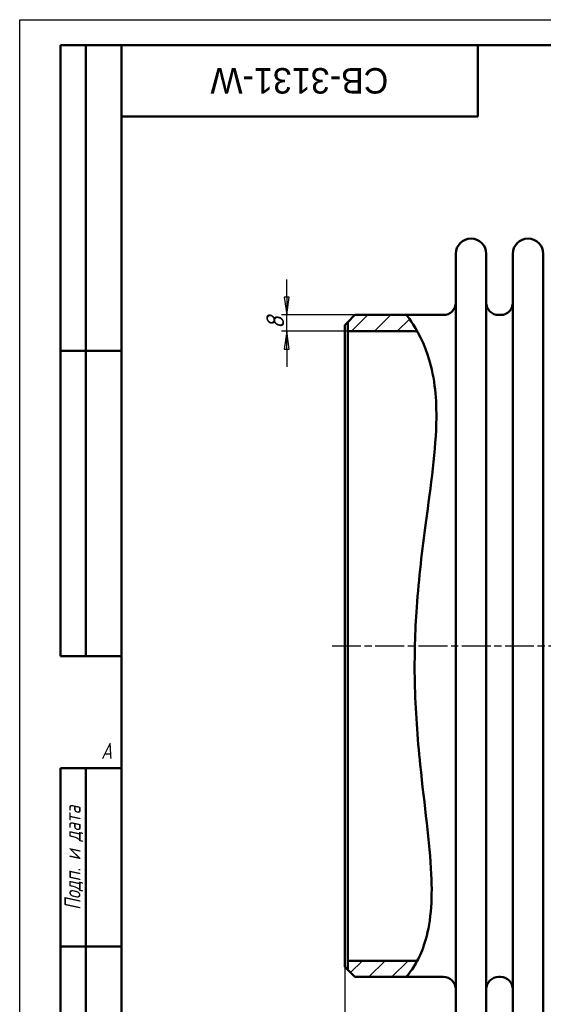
# Model space of a CAD drawing. Header units: millimetres. Extents: x 0 to 1050, y 0 to 742.
# Tile 2 of 4: x 0 to 257, y 259 to 742. Entities that reach past the tile are written whole.
import ezdxf
from ezdxf.enums import TextEntityAlignment as Align

# ---------------------------------------------------------------- set-up
doc = ezdxf.new("R2018")
doc.units = ezdxf.units.MM
doc.header["$LTSCALE"] = 2.5
doc.linetypes.add('CHAIN', pattern=[0.7087, 0.4724, -0.0591, 0.1181, -0.0591])
for name, color, linetype, lineweight in [('Видимый контур (ГОСТ)', 7, 'Continuous', 50), ('Кромка (ГОСТ)', 7, 'Continuous', 50), ('Обозначение (ГОСТ)', 7, 'Continuous', 25), ('Осевая линия (ГОСТ)', 7, 'Continuous', 25), ('Размер (ГОСТ)', 7, 'Continuous', 25), ('Штриховка (ГОСТ)', 7, 'Continuous', 18), ('Эскизная геометрия (ГОСТ)', 7, 'Continuous', 50)]:
    doc.layers.add(name, color=color, linetype=linetype, lineweight=lineweight)
doc.styles.add('Альтернативный текст (ГОСТ)', font='arial.ttf', dxfattribs={"width": 0.8})
doc.styles.add('Обычный текст (ГОСТ)', font='GOST Common Italic.ttf')
doc.styles.add('Стиль текста110', font='GOST Common Italic.ttf', dxfattribs={"width": 0.8})
doc.styles.add('Стиль текста112', font='GOST Common Italic.ttf', dxfattribs={"width": 0.8})
doc.dimstyles.new('Обычный (ГОСТ)', dxfattribs={"dimscale": 2.5, "dimtxt": 3.5, "dimasz": 3.5, "dimexe": 1, "dimexo": 0, "dimgap": 0.5, "dimtad": 1, "dimtxsty": 'Обычный текст (ГОСТ)', "dimblk": 'Filled-1', "dimcen": 0.09, "dimdle": 15, "dimclrd": 256, "dimclre": 256, "dimclrt": 256, "dimazin": 2, "dimtfac": 0.714286, "dimtdec": 3, "dimtmove": 0, "dimatfit": 3, "dimfxl": 1, "dimtolj": 1, "dimlwd": 25, "dimlwe": 25, "dimarcsym": 0})
pattern_1 = [(45, (0, 0), (-5.61266, 5.61266), [])]

# ---------------------------------------------------------------- blocks, each defined once
blk = doc.blocks.new('Рамки ГОСТ - Рамка')
at = {"layer": 'Кромка (ГОСТ)', "lineweight": 25}
for p, q in [((0, 0), (0, 297)), ((0, 297), (420, 297))]:
    blk.add_line(p, q, dxfattribs=at)
at = {"layer": 'Кромка (ГОСТ)'}
for p, q in [((415, 292), (20, 292)), ((20, 292), (20, 5))]:
    blk.add_line(p, q, dxfattribs=at)
at = {"layer": 'Кромка (ГОСТ)', "insert": (16, 155), "char_height": 3.17, "width": 5.1335, "attachment_point": 1, "style": 'Альтернативный текст (ГОСТ)'}
blk.add_mtext('\\fGOST Common|b0|i1;{\\H3.1700;A}', dxfattribs=at)
blk = doc.blocks.new('ГОСТ - Доп. графы 1')
at = {"layer": 'Эскизная геометрия (ГОСТ)'}
for p, q in [((-12, 0), (-12, 145)), ((-12, 145), (0, 145)), ((-7, 145), (-7, 0)), ((-12, 110), (-7, 110)), ((-7, 110), (0, 110)), ((-12, 85), (-7, 85)), ((-7, 85), (0, 85)), ((-12, 60), (-7, 60)), ((-7, 60), (0, 60)), ((-12, 25), (-7, 25)), ((-7, 25), (0, 25)), ((0, 0), (-12, 0))]:
    blk.add_line(p, q, dxfattribs=at)
at = {"layer": 'Обозначение (ГОСТ)', "char_height": 3.17, "attachment_point": 5, "rotation": 90, "style": 'Альтернативный текст (ГОСТ)'}
for s, insert, width in [('\\fGOST Common|b0|i1;{\\H3.1700;Подп. и дата}', (-9.37, 127.41), 34.7679), ('\\fGOST Common|b0|i1;{\\H3.1700;Подп. и дата}', (-9.5, 42.47), 35.1486), ('\\fGOST Common|b0|i1;{\\H3.1700;Инв. № подл.}', (-9.5, 12.41), 24.9618)]:
    blk.add_mtext(s, dxfattribs=dict(at, insert=insert, width=width))
at = {"layer": 'Обозначение (ГОСТ)', "style": 'Стиль текста112'}
for tag, p in [('Подп._и_дата_2', (-3.53, 127.51)), ('Инв._номер_дубликата', (-3.41, 97.47)), ('Взамен_инв._номера', (-3.46, 72.53)), ('Подп._и_дата_1', (-3.42, 42.35)), ('ИНВЕНТАРНЫЙ_НОМЕР', (-3.33, 12.68))]:
    blk.add_attdef(tag, text='', height=3.17, rotation=90, dxfattribs=at).set_placement(p, align=Align.MIDDLE_CENTER)
blk = doc.blocks.new('ГОСТ - Доп. графы 2')
at = {"layer": 'Эскизная геометрия (ГОСТ)'}
for p, q in [((-12, 0), (-12, 120)), ((-12, 120), (0, 120)), ((-7, 0), (-7, 120)), ((-12, 60), (0, 60)), ((0, 0), (-12, 0))]:
    blk.add_line(p, q, dxfattribs=at)
at = {"layer": 'Обозначение (ГОСТ)', "style": 'Стиль текста112'}
for tag, p in [('Первичная_применяемость', (-3.65, 90.03)), ('Справочный_номер', (-3.55, 30.02))]:
    blk.add_attdef(tag, text='', height=3.17, rotation=90, dxfattribs=at).set_placement(p, align=Align.MIDDLE_CENTER)
blk = doc.blocks.new('ГОСТ - Доп. графы 3')
at = {"layer": 'Эскизная геометрия (ГОСТ)'}
for p, q in [((0, 0), (70, 0)), ((70, 0), (70, -14)), ((70, -14), (0, -14))]:
    blk.add_line(p, q, dxfattribs=at)
at = {"layer": 'Обозначение (ГОСТ)', "style": 'Стиль текста110'}
blk.add_attdef('ОБОЗНАЧЕНИЕ', text='', height=5, rotation=180, dxfattribs=at).set_placement((34.94, -6.97), align=Align.MIDDLE_CENTER)
blk = doc.blocks.new('Filled-1')
at = {"color": 0}
for p, q in [((0, 0), (-1, 0.143)), ((-1, 0.143), (-1, -0.143)), ((-1, 0), (0, 0)), ((-1, -0.143), (0, 0))]:
    blk.add_line(p, q, dxfattribs=at)
at = {"color": 0, "flags": 128}
blk.add_lwpolyline([(-1, -0.143), (0, 0), (-1, 0.143), (-1, -0.143)], dxfattribs=at)
at = {"color": 0}
blk.add_solid([(-1, -0.143), (0, 0), (-1, 0.143), (-1, -0.143)], dxfattribs=at)
blk = doc.blocks.new('*D9')
at = {"layer": 'Defpoints', "color": 0, "linetype": 'Continuous', "transparency": 16777216}
for p in [(159.61, 277.52), (479.61, 277.52), (479.61, 175.65)]:
    blk.add_point(p, dxfattribs=at)
at = {"layer": 'Размер (ГОСТ)', "linetype": 'Continuous', "lineweight": 25, "transparency": 16777216}
for p, q in [((159.61, 277.52), (159.61, 173.15)), ((479.61, 277.52), (479.61, 173.15)), ((168.36, 175.65), (470.86, 175.65))]:
    blk.add_line(p, q, dxfattribs=at)
at = {"layer": 'Размер (ГОСТ)', "linetype": 'Continuous', "lineweight": 25, "transparency": 16777216, "xscale": 8.75, "yscale": 8.75, "zscale": 8.75, "rotation": 180}
blk.add_blockref('Filled-1', (159.61, 175.65), dxfattribs=at)
at = {"layer": 'Размер (ГОСТ)', "linetype": 'Continuous', "lineweight": 25, "transparency": 16777216, "xscale": 8.75, "yscale": 8.75, "zscale": 8.75}
blk.add_blockref('Filled-1', (479.61, 175.65), dxfattribs=at)
at = {"layer": 'Размер (ГОСТ)', "linetype": 'Continuous', "lineweight": 25, "transparency": 16777216, "insert": (310.32, 185.65), "char_height": 8.75, "attachment_point": 1, "style": 'Обычный текст (ГОСТ)'}
blk.add_mtext('\\A1;320', dxfattribs=at)
blk = doc.blocks.new('*D11')
at = {"layer": 'Defpoints', "color": 0, "linetype": 'Continuous', "transparency": 16777216}
for p in [(131.11, 597.52), (164.61, 597.52), (161.11, 589.52)]:
    blk.add_point(p, dxfattribs=at)
at = {"layer": 'Размер (ГОСТ)', "linetype": 'Continuous', "lineweight": 25, "transparency": 16777216}
for p, q in [((131.11, 606.27), (131.11, 615.02)), ((164.61, 597.52), (128.61, 597.52)), ((131.11, 589.52), (131.11, 597.52)), ((161.11, 589.52), (128.61, 589.52)), ((131.11, 580.77), (131.11, 572.02))]:
    blk.add_line(p, q, dxfattribs=at)
at = {"layer": 'Размер (ГОСТ)', "linetype": 'Continuous', "lineweight": 25, "transparency": 16777216, "xscale": 8.75, "yscale": 8.75, "zscale": 8.75}
for p, rotation in [((131.11, 597.52), 270), ((131.11, 589.52), 90)]:
    blk.add_blockref('Filled-1', p, dxfattribs=dict(at, rotation=rotation))
at = {"layer": 'Размер (ГОСТ)', "linetype": 'Continuous', "lineweight": 25, "transparency": 16777216, "insert": (121.11, 590.61), "char_height": 8.75, "attachment_point": 1, "rotation": 90, "style": 'Обычный текст (ГОСТ)'}
blk.add_mtext('\\A1;8', dxfattribs=at)

msp = doc.modelspace()

# ---------------------------------------------------------------- hatches: boundary and pattern name
at = {"layer": 'Штриховка (ГОСТ)'}
h = msp.add_hatch(dxfattribs=at)
h.set_pattern_fill('ANSI31', color=256, scale=63.5, style=0)
h.set_pattern_definition(pattern_1)
edge = h.paths.add_edge_path()
edge.add_spline(control_points=[(189.893, 597.516), (190.101, 597.257), (190.413, 596.868), (192.31, 594.236), (193.711, 592.206), (195.229, 589.52)], knot_values=[0, 0, 0, 0, 2.5271025, 2.5271025, 5.1731968, 5.1731968, 5.1731968, 5.1731968], degree=3, periodic=0)
edge.add_line((195.229, 589.52), (195.231, 589.516))
edge.add_line((195.231, 589.516), (161.112, 589.516))
edge.add_line((161.112, 589.516), (161.112, 594.016))
edge.add_line((161.112, 594.016), (164.612, 597.516))
edge.add_line((164.612, 597.516), (189.893, 597.516))
h = msp.add_hatch(dxfattribs=at)
h.set_pattern_fill('ANSI31', color=256, scale=63.5, style=0)
h.set_pattern_definition(pattern_1)
edge = h.paths.add_edge_path()
edge.add_line((164.612, 272.516), (161.112, 276.016))
edge.add_line((161.112, 276.016), (161.112, 280.516))
edge.add_line((161.112, 280.516), (195.219, 280.516))
edge.add_line((195.219, 280.516), (195.219, 280.516))
edge.add_spline(control_points=[(195.219, 280.516), (195.199, 280.478), (195.179, 280.441), (193.768, 277.803), (192.407, 275.821), (190.461, 273.18), (190.12, 272.781), (189.893, 272.516)], knot_values=[50.0987241, 50.0987241, 50.0987241, 50.0987241, 50.1541318, 50.1541318, 54.037925, 54.037925, 57.8867058, 57.8867058, 57.8867058, 57.8867058], degree=3, periodic=0)
edge.add_line((189.893, 272.516), (164.612, 272.516))

# ---------------------------------------------------------------- linework, layer by layer
at = {"layer": 'Видимый контур (ГОСТ)'}
for p, q in [((214.112, 242.516), (214.112, 627.516)), ((229.112, 242.516), (229.112, 627.516)), ((242.112, 242.516), (242.112, 627.516)), ((257.112, 242.516), (257.112, 627.516)), ((161.112, 594.016), (164.612, 597.516)), ((164.612, 597.516), (189.893, 597.516)), ((189.893, 597.516), (208.112, 597.516)), ((235.112, 597.516), (236.112, 597.516)), ((159.612, 592.516), (161.112, 594.016)), ((159.612, 277.516), (159.612, 592.516)), ((161.112, 594.016), (161.112, 276.016)), ((195.231, 589.516), (161.112, 589.516)), ((161.112, 280.516), (195.219, 280.516)), ((159.612, 277.516), (161.112, 276.016)), ((164.612, 272.516), (161.112, 276.016)), ((164.612, 272.516), (189.893, 272.516)), ((189.893, 272.516), (208.112, 272.516)), ((235.112, 272.516), (236.112, 272.516))]:
    msp.add_line(p, q, dxfattribs=at)
for centre, radius, start, end in [((221.612, 627.516), 7.5, 0, 180), ((249.612, 627.516), 7.5, 0, 180), ((208.112, 603.516), 6, 270, 0), ((235.112, 603.516), 6, 180, 270), ((236.112, 603.516), 6, 270, 0), ((208.112, 266.516), 6, 0, 90), ((235.112, 266.516), 6, 90, 180), ((236.112, 266.516), 6, 0, 90)]:
    msp.add_arc(centre, radius, start, end, dxfattribs=at)
msp.add_open_spline([(189.893, 597.516), (189.893, 597.516), (190.413, 596.868), (193.425, 592.69), (197.494, 586.642), (201.876, 573.398), (203.038, 568.432), (204.371, 557.954), (204.652, 552.689), (204.47, 531.287), (201.862, 513.619), (197.686, 482.3), (195.97, 468.37), (194.107, 441.978), (193.769, 429.795), (194.278, 403.57), (195.32, 389.835), (198.721, 356.81), (201.397, 338.528), (202.415, 316.26), (202.354, 310.139), (200.726, 292.357), (197.583, 284.936), (193.768, 277.803), (192.407, 275.821), (190.461, 273.18), (189.893, 272.516), (189.893, 272.516)], degree=3, knots=[0, 0, 0, 0, 2.5271025, 2.5271025, 8.2115925, 8.2115925, 10.9552687, 10.9552687, 13.3155105, 13.3155105, 19.8175993, 19.8175993, 24.5702569, 24.5702569, 28.5944598, 28.5944598, 33.2578649, 33.2578649, 40.3387282, 40.3387282, 43.3877693, 43.3877693, 50.1541318, 50.1541318, 54.037925, 54.037925, 57.8867058, 57.8867058, 57.8867058, 57.8867058], dxfattribs=at)
at = {"layer": 'Осевая линия (ГОСТ)', "linetype": 'CHAIN', "ltscale": 11.993792}
msp.add_line((153.362, 435.016), (485.862, 435.016), dxfattribs=at)

# ---------------------------------------------------------------- block references
at = {"xscale": 2.5, "yscale": 2.5, "zscale": 2.5}
for name, p in [('Рамки ГОСТ - Рамка', (0, 0)), ('ГОСТ - Доп. графы 2', (50, 430)), ('ГОСТ - Доп. графы 1', (50, 12.5))]:
    msp.add_blockref(name, p, dxfattribs=at)
ref = msp.add_blockref('ГОСТ - Доп. графы 3', (50, 730), dxfattribs=dict(xscale=2.5, yscale=2.5, zscale=2.5))
lines = msp.add_mtext('CB-3131-W', dxfattribs={"layer": 'Обозначение (ГОСТ)', "insert": (137.355, 712.581), "char_height": 12.5, "width": 175.3121, "attachment_point": 5, "rotation": 180, "style": 'Стиль текста110'})
ref.add_attrib('ОБОЗНАЧЕНИЕ', '', (137.355, 712.581)).embed_mtext(lines)

# ---------------------------------------------------------------- dimensions: what is measured, and where the dimension line sits
at = {"layer": 'Размер (ГОСТ)', "linetype": 'Continuous', "lineweight": 25}
for base, p1, p2, angle, override, picture, middle in [((131.112, 597.516), (161.112, 589.516), (164.612, 597.516), 90, {"dimgap": 0.5, "dimdec": 2, "dimtol": 0, "dimlim": 0, "dimtp": 0, "dimtm": 0, "dimtdec": 3, "dimtofl": 1, "dimatfit": 1}, '*D11', (131.112, 593.516)), ((479.612, 175.654), (159.612, 277.516), (479.612, 277.516), 180, {"dimgap": 0.5, "dimdec": 2, "dimtol": 0, "dimlim": 0, "dimtp": 0, "dimtm": 0, "dimtdec": 3, "dimtofl": 0, "dimatfit": 1}, '*D9', (319.612, 175.654))]:
    dim = msp.add_linear_dim(base=base, p1=p1, p2=p2, angle=angle, dimstyle='Обычный (ГОСТ)', override=override, dxfattribs=at)
    dim.commit()
    dim.dimension.update_dxf_attribs({"geometry": picture, "text_midpoint": middle, "dimtype": 160})

doc.saveas('drawing.dxf')
